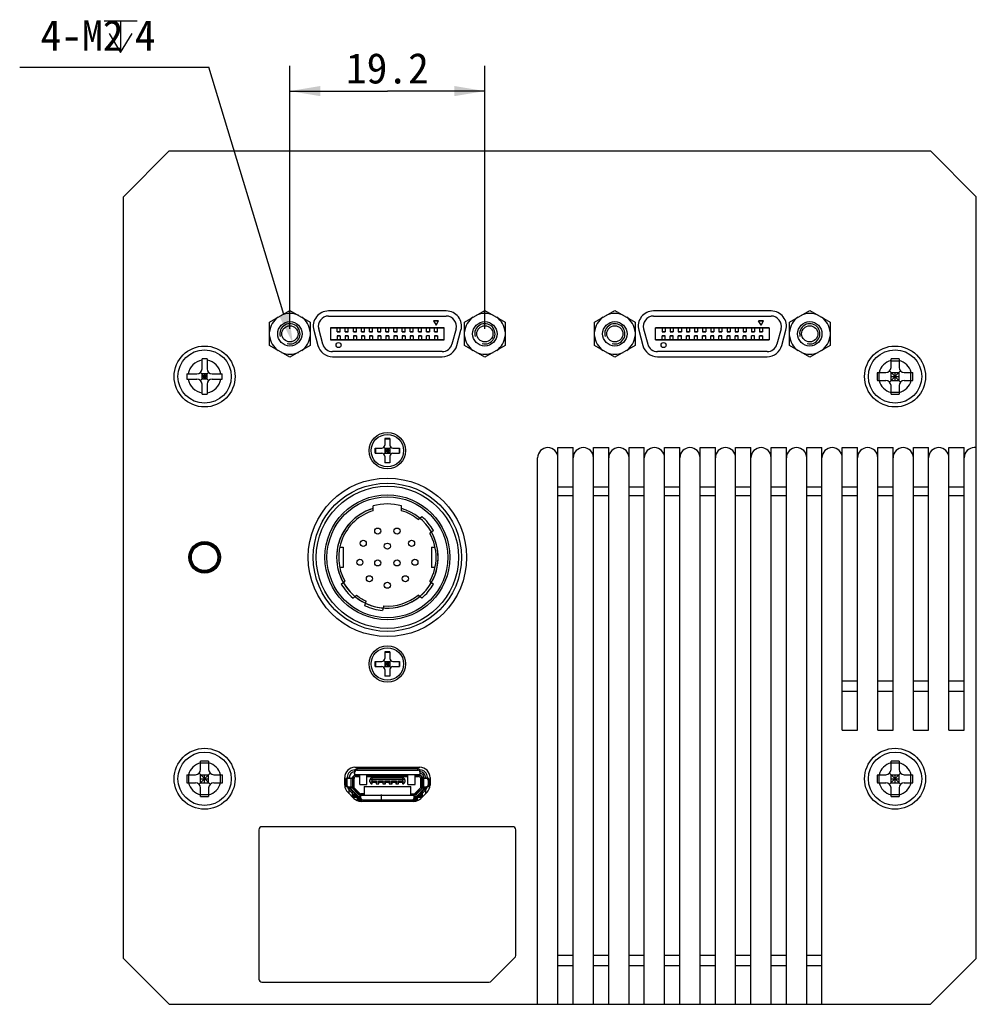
# Model space of a CAD drawing. Header units: millimetres. Extents: x 66 to 393, y 132 to 259.
# Tile 2 of 2: x 299 to 393, y 147 to 244. Entities that reach past the tile are written whole.
import ezdxf
from ezdxf.enums import TextEntityAlignment as Align

# ---------------------------------------------------------------- set-up
doc = ezdxf.new("R2010")
doc.units = ezdxf.units.MM
doc.header["$LTSCALE"] = 23.1
doc.header["$PDMODE"] = 3
doc.header["$PDSIZE"] = 8
doc.layers.get('0').update_dxf_attribs({"linetype": 'CONTINUOUS'})
doc.layers.get('Defpoints').update_dxf_attribs({"linetype": 'CONTINUOUS'})
doc.layers.add('00_COMPONENTS', color=7, linetype='CONTINUOUS')
doc.layers.add('51__DRAFT_DIMS', color=7, linetype='CONTINUOUS')
doc.styles.get("Standard").update_dxf_attribs({"font": 'simfang.ttf'})
doc.dimstyles.new('DIMSTYLE_2', dxfattribs={"dimtxt": 3, "dimasz": 3, "dimexe": 2.5, "dimexo": 0.5, "dimtad": 1, "dimdsep": 46, "dimtxsty": 'STANDARD', "dimblk": '_FILLED', "dimblk1": '_FILLED', "dimblk2": '_FILLED', "dimcen": 0.09, "dimclrt": 3, "dimazin": 2, "dimtp": 0.1, "dimtm": 0.1, "dimtfac": 1, "dimtofl": 0, "dimtmove": 0, "dimatfit": 1, "dimldrblk": '_FILLED', "dimfxl": 1, "dimtolj": 1, "dimarcsym": 0})
doc.dimstyles.new('DIMSTYLE_4', dxfattribs={"dimtxt": 3, "dimasz": 3, "dimexe": 2.5, "dimexo": 0.5, "dimgap": 0.75, "dimtad": 1, "dimdsep": 46, "dimtxsty": 'STANDARD', "dimblk": '_FILLED', "dimblk1": '_FILLED', "dimblk2": '_FILLED', "dimcen": 0.09, "dimclrt": 3, "dimazin": 2, "dimtp": 0.2, "dimtm": 0.2, "dimtfac": 1, "dimtofl": 0, "dimtmove": 0, "dimatfit": 3, "dimldrblk": '_FILLED', "dimfxl": 1, "dimtolj": 1, "dimarcsym": 0})

# ---------------------------------------------------------------- blocks, each defined once
blk = doc.blocks.new('_FILLED')
at = {"color": 0, "linetype": 'ByBlock'}
blk.add_solid([(0, 0), (-1, 0.167), (-1, -0.167)], dxfattribs=at)
blk = doc.blocks.new('*D12')
at = {"layer": '51__DRAFT_DIMS', "color": 4}
for p, q in [((325.131, 213.732), (325.131, 239.627)), ((344.331, 213.732), (344.331, 239.627)), ((325.131, 237.127), (334.731, 237.127)), ((344.331, 237.127), (334.731, 237.127))]:
    blk.add_line(p, q, dxfattribs=at)
at = {"layer": '51__DRAFT_DIMS', "color": 4, "xscale": 3, "yscale": 3, "zscale": 3, "rotation": 180}
blk.add_blockref('_FILLED', (325.131, 237.127), dxfattribs=at)
at = {"layer": '51__DRAFT_DIMS', "color": 4, "xscale": 3, "yscale": 3, "zscale": 3}
blk.add_blockref('_FILLED', (344.331, 237.127), dxfattribs=at)
at = {"layer": '51__DRAFT_DIMS', "color": 3}
blk.add_text('19.2', height=3, dxfattribs=at).set_placement((334.731, 237.877), align=Align.CENTER)
blk = doc.blocks.new('*D13')
at = {"layer": '51__DRAFT_DIMS', "color": 0, "lineweight": -2}
for p in [(298.521, 239.477), (324.55, 215.146)]:
    blk.add_line(p, (317.159, 239.477), dxfattribs=at)
at = {"layer": 'Defpoints', "color": 0}
for p in [(324.84, 214.189), (325.422, 212.275)]:
    blk.add_point(p, dxfattribs=at)
at = {"layer": '51__DRAFT_DIMS', "color": 0, "linetype": 'ByBlock', "lineweight": -2, "xscale": 3, "yscale": 3, "zscale": 3, "rotation": 286.8965038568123}
blk.add_blockref('_FILLED', (325.422, 212.275), dxfattribs=at)
at = {"layer": '51__DRAFT_DIMS', "color": 3, "insert": (311.898, 244.102), "char_height": 3, "attachment_point": 3, "line_spacing_factor": 0.9}
blk.add_mtext('\\A1;{4-M2{\\fgdt; }4}', dxfattribs=at)

msp = doc.modelspace()

# ---------------------------------------------------------------- linework, layer by layer
at = {"layer": '00_COMPONENTS', "color": 7}
for p, q in [((313.231, 231.232), (308.731, 226.732)), ((313.231, 231.232), (388.231, 231.232)), ((392.731, 226.732), (388.231, 231.232)), ((308.731, 151.732), (308.731, 226.732)), ((392.731, 151.732), (392.731, 226.732)), ((323.131, 214.387), (325.131, 215.541)), ((325.131, 215.541), (327.131, 214.387)), ((340.531, 215.482), (328.931, 215.482)), ((342.331, 214.387), (344.331, 215.541)), ((344.331, 215.541), (346.331, 214.387)), ((355.131, 214.387), (357.131, 215.541)), ((357.131, 215.541), (359.131, 214.387)), ((372.531, 215.482), (360.931, 215.482)), ((374.331, 214.387), (376.331, 215.541)), ((376.331, 215.541), (378.331, 214.387)), ((323.131, 212.077), (323.131, 214.387)), ((327.131, 214.387), (327.131, 212.077)), ((328.931, 214.982), (340.531, 214.982)), ((328.931, 214.982), (340.531, 214.982)), ((339.281, 214.515), (339.531, 214.082)), ((339.781, 214.515), (339.281, 214.515)), ((339.281, 214.515), (339.781, 214.515)), ((339.531, 214.082), (339.781, 214.515)), ((342.331, 212.077), (342.331, 214.387)), ((346.331, 214.387), (346.331, 212.077)), ((355.131, 212.077), (355.131, 214.387)), ((359.131, 214.387), (359.131, 212.077)), ((360.931, 214.982), (372.531, 214.982)), ((360.931, 214.982), (372.531, 214.982)), ((371.531, 214.082), (371.281, 214.515)), ((371.781, 214.515), (371.281, 214.515)), ((371.281, 214.515), (371.781, 214.515)), ((371.531, 214.082), (371.781, 214.515)), ((374.331, 212.077), (374.331, 214.387)), ((378.331, 214.387), (378.331, 212.077)), ((327.482, 213.594), (327.884, 212.094)), ((328.367, 212.223), (327.965, 213.723)), ((329.131, 213.832), (329.131, 212.632)), ((340.331, 213.832), (329.131, 213.832)), ((329.131, 213.832), (340.331, 213.832)), ((329.781, 213.432), (329.781, 213.832)), ((330.081, 213.432), (329.781, 213.432)), ((329.781, 213.432), (330.081, 213.432)), ((330.081, 213.432), (330.081, 213.832)), ((330.581, 213.432), (330.581, 213.832)), ((330.881, 213.432), (330.581, 213.432)), ((330.581, 213.432), (330.881, 213.432)), ((330.881, 213.432), (330.881, 213.832)), ((331.381, 213.432), (331.381, 213.832)), ((331.681, 213.432), (331.381, 213.432)), ((331.381, 213.432), (331.681, 213.432)), ((331.681, 213.432), (331.681, 213.832)), ((332.181, 213.432), (332.181, 213.832)), ((332.481, 213.432), (332.181, 213.432)), ((332.181, 213.432), (332.481, 213.432)), ((332.481, 213.432), (332.481, 213.832)), ((332.981, 213.432), (332.981, 213.832)), ((333.281, 213.432), (332.981, 213.432)), ((332.981, 213.432), (333.281, 213.432)), ((333.281, 213.432), (333.281, 213.832)), ((333.781, 213.432), (333.781, 213.832)), ((334.081, 213.432), (333.781, 213.432)), ((333.781, 213.432), (334.081, 213.432)), ((334.081, 213.432), (334.081, 213.832)), ((334.581, 213.432), (334.581, 213.832)), ((334.881, 213.432), (334.581, 213.432)), ((334.581, 213.432), (334.881, 213.432)), ((334.881, 213.432), (334.881, 213.832)), ((335.381, 213.432), (335.381, 213.832)), ((335.681, 213.432), (335.381, 213.432)), ((335.381, 213.432), (335.681, 213.432)), ((335.681, 213.432), (335.681, 213.832)), ((336.181, 213.432), (336.181, 213.832)), ((336.481, 213.432), (336.181, 213.432)), ((336.181, 213.432), (336.481, 213.432)), ((336.481, 213.432), (336.481, 213.832)), ((336.981, 213.432), (336.981, 213.832)), ((337.281, 213.432), (336.981, 213.432)), ((336.981, 213.432), (337.281, 213.432)), ((337.281, 213.432), (337.281, 213.832)), ((337.781, 213.432), (337.781, 213.832)), ((338.081, 213.432), (337.781, 213.432)), ((337.781, 213.432), (338.081, 213.432)), ((338.081, 213.432), (338.081, 213.832)), ((338.581, 213.432), (338.581, 213.832)), ((338.881, 213.432), (338.581, 213.432)), ((338.581, 213.432), (338.881, 213.432)), ((338.881, 213.832), (338.881, 213.432)), ((339.381, 213.432), (339.381, 213.832)), ((339.681, 213.432), (339.381, 213.432)), ((339.381, 213.432), (339.681, 213.432)), ((339.681, 213.432), (339.681, 213.832)), ((340.331, 212.632), (340.331, 213.832)), ((341.497, 213.723), (341.095, 212.223)), ((341.578, 212.094), (341.98, 213.594)), ((359.482, 213.594), (359.884, 212.094)), ((359.965, 213.723), (360.367, 212.223)), ((361.131, 212.632), (361.131, 213.832)), ((372.331, 213.832), (361.131, 213.832)), ((361.131, 213.832), (372.331, 213.832)), ((361.781, 213.832), (361.781, 213.432)), ((362.081, 213.432), (361.781, 213.432)), ((361.781, 213.432), (362.081, 213.432)), ((362.081, 213.832), (362.081, 213.432)), ((362.581, 213.832), (362.581, 213.432)), ((362.881, 213.432), (362.581, 213.432)), ((362.581, 213.432), (362.881, 213.432)), ((362.881, 213.832), (362.881, 213.432)), ((363.381, 213.832), (363.381, 213.432)), ((363.681, 213.432), (363.381, 213.432)), ((363.381, 213.432), (363.681, 213.432)), ((363.681, 213.832), (363.681, 213.432)), ((364.181, 213.832), (364.181, 213.432)), ((364.481, 213.432), (364.181, 213.432)), ((364.181, 213.432), (364.481, 213.432)), ((364.481, 213.832), (364.481, 213.432)), ((364.981, 213.832), (364.981, 213.432)), ((365.281, 213.432), (364.981, 213.432)), ((364.981, 213.432), (365.281, 213.432)), ((365.281, 213.832), (365.281, 213.432)), ((365.781, 213.832), (365.781, 213.432)), ((366.081, 213.432), (365.781, 213.432)), ((365.781, 213.432), (366.081, 213.432)), ((366.081, 213.832), (366.081, 213.432)), ((366.581, 213.832), (366.581, 213.432)), ((366.881, 213.432), (366.581, 213.432)), ((366.581, 213.432), (366.881, 213.432)), ((366.881, 213.832), (366.881, 213.432)), ((367.381, 213.832), (367.381, 213.432)), ((367.681, 213.432), (367.381, 213.432)), ((367.381, 213.432), (367.681, 213.432)), ((367.681, 213.832), (367.681, 213.432)), ((368.181, 213.832), (368.181, 213.432)), ((368.481, 213.432), (368.181, 213.432)), ((368.181, 213.432), (368.481, 213.432)), ((368.481, 213.832), (368.481, 213.432)), ((368.981, 213.832), (368.981, 213.432)), ((369.281, 213.432), (368.981, 213.432)), ((368.981, 213.432), (369.281, 213.432)), ((369.281, 213.832), (369.281, 213.432)), ((369.781, 213.832), (369.781, 213.432)), ((370.081, 213.432), (369.781, 213.432)), ((369.781, 213.432), (370.081, 213.432)), ((370.081, 213.832), (370.081, 213.432)), ((370.581, 213.832), (370.581, 213.432)), ((370.881, 213.432), (370.581, 213.432)), ((370.581, 213.432), (370.881, 213.432)), ((370.881, 213.832), (370.881, 213.432)), ((371.381, 213.832), (371.381, 213.432)), ((371.681, 213.432), (371.381, 213.432)), ((371.381, 213.432), (371.681, 213.432)), ((371.681, 213.832), (371.681, 213.432)), ((372.331, 213.832), (372.331, 212.632)), ((373.497, 213.723), (373.095, 212.223)), ((373.578, 212.094), (373.98, 213.594)), ((329.131, 212.632), (340.331, 212.632)), ((340.331, 212.632), (329.131, 212.632)), ((329.781, 213.032), (329.781, 212.632)), ((329.781, 213.032), (330.081, 213.032)), ((330.081, 213.032), (329.781, 213.032)), ((330.081, 213.032), (330.081, 212.632)), ((330.581, 213.032), (330.581, 212.632)), ((330.581, 213.032), (330.881, 213.032)), ((330.881, 213.032), (330.581, 213.032)), ((330.881, 213.032), (330.881, 212.632)), ((331.381, 213.032), (331.381, 212.632)), ((331.381, 213.032), (331.681, 213.032)), ((331.681, 213.032), (331.381, 213.032)), ((331.681, 213.032), (331.681, 212.632)), ((332.181, 213.032), (332.181, 212.632)), ((332.181, 213.032), (332.481, 213.032)), ((332.481, 213.032), (332.181, 213.032)), ((332.481, 213.032), (332.481, 212.632)), ((332.981, 213.032), (332.981, 212.632)), ((332.981, 213.032), (333.281, 213.032)), ((333.281, 213.032), (332.981, 213.032)), ((333.281, 213.032), (333.281, 212.632)), ((333.781, 213.032), (333.781, 212.632)), ((333.781, 213.032), (334.081, 213.032)), ((334.081, 213.032), (333.781, 213.032)), ((334.081, 213.032), (334.081, 212.632)), ((334.581, 213.032), (334.581, 212.632)), ((334.581, 213.032), (334.881, 213.032)), ((334.881, 213.032), (334.581, 213.032)), ((334.881, 213.032), (334.881, 212.632)), ((335.381, 213.032), (335.381, 212.632)), ((335.381, 213.032), (335.681, 213.032)), ((335.681, 213.032), (335.381, 213.032)), ((335.681, 213.032), (335.681, 212.632)), ((336.181, 213.032), (336.181, 212.632)), ((336.181, 213.032), (336.481, 213.032)), ((336.481, 213.032), (336.181, 213.032)), ((336.481, 213.032), (336.481, 212.632)), ((336.981, 213.032), (336.981, 212.632)), ((336.981, 213.032), (337.281, 213.032)), ((337.281, 213.032), (336.981, 213.032)), ((337.281, 213.032), (337.281, 212.632)), ((337.781, 213.032), (337.781, 212.632)), ((337.781, 213.032), (338.081, 213.032)), ((338.081, 213.032), (337.781, 213.032)), ((338.081, 213.032), (338.081, 212.632)), ((338.581, 212.632), (338.581, 213.032)), ((338.881, 213.032), (338.581, 213.032)), ((338.881, 213.032), (338.581, 213.032)), ((338.881, 212.632), (338.881, 213.032)), ((339.381, 213.032), (339.381, 212.632)), ((339.381, 213.032), (339.681, 213.032)), ((339.681, 213.032), (339.381, 213.032)), ((339.681, 213.032), (339.681, 212.632)), ((361.131, 212.632), (372.331, 212.632)), ((372.331, 212.632), (361.131, 212.632)), ((361.781, 212.632), (361.781, 213.032)), ((361.781, 213.032), (362.081, 213.032)), ((362.081, 213.032), (361.781, 213.032)), ((362.081, 212.632), (362.081, 213.032)), ((362.581, 212.632), (362.581, 213.032)), ((362.581, 213.032), (362.881, 213.032)), ((362.881, 213.032), (362.581, 213.032)), ((362.881, 212.632), (362.881, 213.032)), ((363.381, 212.632), (363.381, 213.032)), ((363.381, 213.032), (363.681, 213.032)), ((363.681, 213.032), (363.381, 213.032)), ((363.681, 212.632), (363.681, 213.032)), ((364.181, 212.632), (364.181, 213.032)), ((364.181, 213.032), (364.481, 213.032)), ((364.481, 213.032), (364.181, 213.032)), ((364.481, 212.632), (364.481, 213.032)), ((364.981, 212.632), (364.981, 213.032)), ((364.981, 213.032), (365.281, 213.032)), ((365.281, 213.032), (364.981, 213.032)), ((365.281, 212.632), (365.281, 213.032)), ((365.781, 212.632), (365.781, 213.032)), ((365.781, 213.032), (366.081, 213.032)), ((366.081, 213.032), (365.781, 213.032)), ((366.081, 212.632), (366.081, 213.032)), ((366.581, 212.632), (366.581, 213.032)), ((366.581, 213.032), (366.881, 213.032)), ((366.881, 213.032), (366.581, 213.032)), ((366.881, 212.632), (366.881, 213.032)), ((367.381, 212.632), (367.381, 213.032)), ((367.381, 213.032), (367.681, 213.032)), ((367.681, 213.032), (367.381, 213.032)), ((367.681, 212.632), (367.681, 213.032)), ((368.181, 212.632), (368.181, 213.032)), ((368.181, 213.032), (368.481, 213.032)), ((368.481, 213.032), (368.181, 213.032)), ((368.481, 212.632), (368.481, 213.032)), ((368.981, 212.632), (368.981, 213.032)), ((368.981, 213.032), (369.281, 213.032)), ((369.281, 213.032), (368.981, 213.032)), ((369.281, 212.632), (369.281, 213.032)), ((369.781, 212.632), (369.781, 213.032)), ((369.781, 213.032), (370.081, 213.032)), ((370.081, 213.032), (369.781, 213.032)), ((370.081, 212.632), (370.081, 213.032)), ((370.581, 212.632), (370.581, 213.032)), ((370.881, 213.032), (370.581, 213.032)), ((370.881, 213.032), (370.581, 213.032)), ((370.881, 212.632), (370.881, 213.032)), ((371.381, 212.632), (371.381, 213.032)), ((371.381, 213.032), (371.681, 213.032)), ((371.681, 213.032), (371.381, 213.032)), ((371.681, 213.032), (371.681, 212.632)), ((325.131, 210.923), (323.131, 212.077)), ((327.131, 212.077), (325.131, 210.923)), ((340.129, 211.482), (329.333, 211.482)), ((340.129, 211.482), (329.333, 211.482)), ((344.331, 210.923), (342.331, 212.077)), ((346.331, 212.077), (344.331, 210.923)), ((357.131, 210.923), (355.131, 212.077)), ((359.131, 212.077), (357.131, 210.923)), ((372.129, 211.482), (361.333, 211.482)), ((372.129, 211.482), (361.333, 211.482)), ((376.331, 210.923), (374.331, 212.077)), ((378.331, 212.077), (376.331, 210.923)), ((316.481, 209.782), (316.481, 210.773)), ((316.981, 210.773), (316.981, 209.782)), ((329.333, 210.982), (340.129, 210.982)), ((361.333, 210.982), (372.129, 210.982)), ((384.331, 209.932), (384.331, 210.78)), ((384.331, 210.588), (385.131, 210.588)), ((385.131, 210.78), (385.131, 209.932)), ((316.334, 208.636), (317.127, 209.429)), ((316.334, 209.429), (317.127, 208.636)), ((382.983, 209.432), (383.831, 209.432)), ((383.175, 208.632), (383.175, 209.432)), ((384.184, 208.486), (385.277, 209.579)), ((384.184, 209.579), (385.277, 208.486)), ((384.331, 208.632), (384.331, 209.432)), ((384.331, 209.432), (385.131, 209.432)), ((384.731, 208.632), (384.731, 209.432)), ((385.131, 208.632), (385.131, 209.432)), ((385.631, 209.432), (386.478, 209.432)), ((386.287, 208.632), (386.287, 209.432)), ((314.99, 209.282), (315.981, 209.282)), ((314.99, 208.782), (315.981, 208.782)), ((316.481, 208.782), (316.481, 209.282)), ((316.981, 209.282), (316.481, 209.282)), ((316.981, 209.032), (316.481, 209.032)), ((316.981, 208.782), (316.481, 208.782)), ((316.731, 209.282), (316.731, 208.782)), ((316.981, 208.782), (316.981, 209.282)), ((317.481, 209.282), (318.472, 209.282)), ((317.481, 208.782), (318.472, 208.782)), ((382.983, 208.632), (383.831, 208.632)), ((384.331, 209.032), (385.131, 209.032)), ((384.331, 208.632), (385.131, 208.632)), ((385.631, 208.632), (386.478, 208.632)), ((316.481, 207.291), (316.481, 208.282)), ((316.981, 208.282), (316.981, 207.291)), ((384.331, 207.285), (384.331, 208.132)), ((384.331, 207.476), (385.131, 207.476)), ((385.131, 208.132), (385.131, 207.285)), ((334.481, 202.928), (334.481, 202.282)), ((334.981, 202.928), (334.481, 202.928)), ((334.481, 202.911), (334.981, 202.911)), ((334.981, 202.928), (334.981, 202.282)), ((333.535, 201.482), (333.535, 201.982)), ((333.535, 201.982), (334.181, 201.982)), ((333.552, 201.982), (333.552, 201.482)), ((334.393, 201.394), (335.069, 202.07)), ((334.393, 202.07), (335.069, 201.394)), ((334.481, 201.982), (334.481, 201.482)), ((334.481, 201.982), (334.981, 201.982)), ((334.481, 201.732), (334.981, 201.732)), ((334.731, 201.982), (334.731, 201.482)), ((334.981, 201.982), (334.981, 201.482)), ((335.281, 201.982), (335.927, 201.982)), ((335.91, 201.982), (335.91, 201.482)), ((335.927, 201.482), (335.927, 201.982)), ((351.531, 147.232), (351.531, 202.032)), ((351.531, 202.032), (353.031, 202.032)), ((353.031, 147.232), (353.031, 202.032)), ((355.031, 147.232), (355.031, 202.032)), ((355.031, 202.032), (356.531, 202.032)), ((356.531, 147.232), (356.531, 202.032)), ((358.531, 147.232), (358.531, 202.032)), ((358.531, 202.032), (360.031, 202.032)), ((360.031, 147.232), (360.031, 202.032)), ((362.031, 147.232), (362.031, 202.032)), ((362.031, 202.032), (363.531, 202.032)), ((363.531, 147.232), (363.531, 202.032)), ((365.531, 147.232), (365.531, 202.032)), ((365.531, 202.032), (367.031, 202.032)), ((367.031, 147.232), (367.031, 202.032)), ((369.031, 147.232), (369.031, 202.032)), ((369.031, 202.032), (370.531, 202.032)), ((370.531, 147.232), (370.531, 202.032)), ((372.531, 147.232), (372.531, 202.032)), ((372.531, 202.032), (374.031, 202.032)), ((374.031, 147.232), (374.031, 202.032)), ((376.031, 147.232), (376.031, 202.032)), ((376.031, 202.032), (377.531, 202.032)), ((377.531, 147.232), (377.531, 202.032)), ((379.531, 174.232), (379.531, 202.032)), ((379.531, 202.032), (381.031, 202.032)), ((381.031, 174.232), (381.031, 202.032)), ((383.031, 174.232), (383.031, 202.032)), ((383.031, 202.032), (384.531, 202.032)), ((384.531, 174.232), (384.531, 202.032)), ((386.531, 174.232), (386.531, 202.032)), ((386.531, 202.032), (388.031, 202.032)), ((388.031, 174.232), (388.031, 202.032)), ((390.031, 202.032), (391.531, 202.032)), ((390.031, 174.232), (390.031, 202.032)), ((391.531, 174.232), (391.531, 202.032)), ((392.731, 202.032), (392.531, 202.032)), ((333.535, 201.482), (334.181, 201.482)), ((334.481, 201.482), (334.981, 201.482)), ((334.481, 201.182), (334.481, 200.536)), ((334.981, 201.182), (334.981, 200.536)), ((335.281, 201.482), (335.927, 201.482)), ((349.531, 147.232), (349.531, 201.032)), ((334.481, 200.553), (334.981, 200.553)), ((334.981, 200.536), (334.481, 200.536)), ((333.331, 195.823), (333.331, 196.292)), ((336.131, 195.823), (336.131, 196.292)), ((337.764, 194.952), (338.115, 195.246)), ((339.272, 193.867), (338.921, 193.573)), ((330.041, 192.232), (330.381, 192.232)), ((330.381, 192.232), (330.381, 190.232)), ((339.081, 192.232), (339.081, 190.232)), ((339.081, 192.232), (339.424, 192.232)), ((330.381, 190.232), (330.038, 190.232)), ((339.424, 190.232), (339.081, 190.232)), ((330.19, 188.597), (330.541, 188.891)), ((338.921, 188.891), (339.272, 188.597)), ((331.698, 187.512), (331.347, 187.218)), ((338.115, 187.218), (337.764, 187.512)), ((332.523, 186.469), (332.641, 186.911)), ((334.38, 186.445), (334.262, 186.003)), ((334.481, 181.928), (334.481, 181.282)), ((334.981, 181.928), (334.481, 181.928)), ((334.481, 181.911), (334.981, 181.911)), ((334.981, 181.928), (334.981, 181.282)), ((333.535, 180.482), (333.535, 180.982)), ((333.535, 180.982), (334.181, 180.982)), ((333.535, 180.482), (334.181, 180.482)), ((333.552, 180.982), (333.552, 180.482)), ((334.393, 180.394), (335.069, 181.07)), ((334.393, 181.07), (335.069, 180.394)), ((334.481, 180.982), (334.481, 180.482)), ((334.481, 180.982), (334.981, 180.982)), ((334.481, 180.732), (334.981, 180.732)), ((334.481, 180.482), (334.981, 180.482)), ((334.731, 180.982), (334.731, 180.482)), ((334.981, 180.982), (334.981, 180.482)), ((335.281, 180.982), (335.927, 180.982)), ((335.281, 180.482), (335.927, 180.482)), ((335.91, 180.982), (335.91, 180.482)), ((335.927, 180.482), (335.927, 180.982)), ((334.481, 180.182), (334.481, 179.536)), ((334.481, 179.553), (334.981, 179.553)), ((334.981, 179.536), (334.481, 179.536)), ((334.981, 180.182), (334.981, 179.536)), ((379.531, 174.232), (381.031, 174.232)), ((383.031, 174.232), (384.531, 174.232)), ((386.531, 174.232), (388.031, 174.232)), ((390.031, 174.232), (391.531, 174.232)), ((316.331, 170.332), (316.331, 171.18)), ((316.331, 170.988), (317.131, 170.988)), ((317.131, 171.18), (317.131, 170.332)), ((384.331, 170.332), (384.331, 171.18)), ((384.331, 170.988), (385.131, 170.988)), ((385.131, 171.18), (385.131, 170.332)), ((314.983, 169.832), (315.831, 169.832)), ((315.175, 169.032), (315.175, 169.832)), ((316.184, 168.886), (317.277, 169.979)), ((316.184, 169.979), (317.277, 168.886)), ((316.331, 169.032), (316.331, 169.832)), ((316.331, 169.832), (317.131, 169.832)), ((316.731, 169.032), (316.731, 169.832)), ((317.131, 169.032), (317.131, 169.832)), ((317.631, 169.832), (318.478, 169.832)), ((318.287, 169.032), (318.287, 169.832)), ((331.531, 170.562), (337.931, 170.562)), ((331.535, 169.746), (331.535, 170.243)), ((332.006, 169.746), (331.535, 169.746)), ((331.651, 169.647), (332.006, 169.647)), ((337.735, 170.409), (331.735, 170.409)), ((331.735, 170.271), (337.735, 170.271)), ((332.006, 168.878), (332.006, 169.746)), ((332.706, 168.878), (332.706, 169.746)), ((336.756, 169.746), (332.706, 169.746)), ((332.706, 169.647), (336.756, 169.647)), ((336.756, 168.878), (336.756, 169.746)), ((337.456, 168.878), (337.456, 169.746)), ((337.935, 169.746), (337.456, 169.746)), ((337.456, 169.647), (337.811, 169.647)), ((337.935, 170.243), (337.935, 169.746)), ((382.983, 169.832), (383.831, 169.832)), ((383.175, 169.032), (383.175, 169.832)), ((384.184, 168.886), (385.277, 169.979)), ((384.184, 169.979), (385.277, 168.886)), ((384.331, 169.832), (385.131, 169.832)), ((384.331, 169.032), (384.331, 169.832)), ((384.731, 169.032), (384.731, 169.832)), ((385.131, 169.032), (385.131, 169.832)), ((385.631, 169.832), (386.478, 169.832)), ((386.287, 169.032), (386.287, 169.832)), ((314.983, 169.032), (315.831, 169.032)), ((316.331, 169.432), (317.131, 169.432)), ((316.331, 169.032), (317.131, 169.032)), ((317.631, 169.032), (318.478, 169.032)), ((330.531, 168.816), (330.531, 169.562)), ((330.601, 169.296), (330.601, 168.846)), ((330.735, 169.296), (330.735, 168.846)), ((330.77, 169.496), (331.285, 169.496)), ((330.981, 169.496), (330.981, 169.562)), ((331.131, 169.562), (331.131, 169.496)), ((331.285, 169.496), (331.285, 168.646)), ((331.451, 168.542), (331.451, 169.447)), ((332.006, 168.878), (332.706, 168.878)), ((332.431, 168.662), (332.431, 167.896)), ((332.431, 168.662), (337.031, 168.662)), ((333.006, 169.132), (333.006, 169.332)), ((333.191, 169.132), (333.191, 168.933)), ((333.206, 169.532), (336.256, 169.532)), ((333.226, 169.182), (333.206, 169.153)), ((333.206, 168.932), (333.241, 168.932)), ((333.226, 169.152), (333.226, 169.182)), ((333.226, 169.182), (333.636, 169.182)), ((333.226, 169.152), (333.636, 169.152)), ((333.241, 168.932), (333.241, 169.152)), ((333.621, 169.052), (333.241, 169.052)), ((333.621, 169.152), (333.621, 168.932)), ((333.621, 168.932), (333.893, 168.932)), ((333.636, 169.182), (333.636, 169.152)), ((333.671, 169.132), (333.636, 169.182)), ((333.671, 168.932), (333.671, 169.132)), ((333.671, 169.132), (333.843, 169.132)), ((333.879, 169.182), (333.843, 169.132)), ((333.843, 169.132), (333.843, 168.932)), ((333.879, 169.152), (333.879, 169.182)), ((333.879, 169.182), (334.283, 169.182)), ((333.879, 169.152), (334.283, 169.152)), ((333.893, 168.932), (333.893, 169.152)), ((334.268, 169.052), (333.893, 169.052)), ((334.268, 169.152), (334.268, 168.932)), ((334.268, 168.932), (334.543, 168.932)), ((334.283, 169.182), (334.283, 169.152)), ((334.318, 169.132), (334.283, 169.182)), ((334.318, 168.932), (334.318, 169.132)), ((334.318, 169.132), (334.493, 169.132)), ((334.529, 169.182), (334.493, 169.132)), ((334.493, 169.132), (334.493, 168.932)), ((334.529, 169.152), (334.529, 169.182)), ((334.529, 169.182), (334.933, 169.182)), ((334.529, 169.152), (334.933, 169.152)), ((334.543, 168.932), (334.543, 169.152)), ((334.918, 169.052), (334.543, 169.052)), ((334.918, 169.152), (334.918, 168.932)), ((334.918, 168.932), (335.191, 168.932)), ((334.933, 169.182), (334.933, 169.152)), ((334.968, 169.132), (334.933, 169.182)), ((334.968, 168.932), (334.968, 169.132)), ((334.968, 169.132), (335.141, 169.132)), ((335.176, 169.182), (335.141, 169.132)), ((335.141, 169.132), (335.141, 168.932)), ((335.176, 169.152), (335.176, 169.182)), ((335.176, 169.182), (335.583, 169.182)), ((335.176, 169.152), (335.583, 169.152)), ((335.191, 168.932), (335.191, 169.152)), ((335.568, 169.052), (335.191, 169.052)), ((335.568, 169.152), (335.568, 168.932)), ((335.568, 168.932), (335.843, 168.932)), ((335.583, 169.182), (335.583, 169.152)), ((335.618, 169.132), (335.583, 169.182)), ((335.618, 168.932), (335.618, 169.132)), ((335.618, 169.132), (335.793, 169.132)), ((335.829, 169.182), (335.793, 169.132)), ((335.793, 169.132), (335.793, 168.932)), ((335.829, 169.152), (335.829, 169.182)), ((335.829, 169.182), (336.233, 169.182)), ((336.233, 169.152), (335.829, 169.152)), ((335.843, 168.932), (335.843, 169.152)), ((336.218, 169.052), (335.843, 169.052)), ((336.218, 169.152), (336.218, 168.932)), ((336.256, 168.932), (336.218, 168.932)), ((336.233, 169.182), (336.233, 169.152)), ((336.256, 169.15), (336.233, 169.182)), ((336.268, 168.932), (336.268, 169.132)), ((336.456, 169.332), (336.456, 169.132)), ((336.756, 168.878), (337.456, 168.878)), ((337.031, 167.896), (337.031, 168.662)), ((338.011, 168.542), (338.011, 169.447)), ((338.161, 168.718), (338.161, 169.447)), ((338.161, 169.277), (338.181, 169.277)), ((338.161, 168.887), (338.171, 168.887)), ((338.185, 168.646), (338.185, 169.496)), ((338.185, 169.496), (338.701, 169.496)), ((338.331, 169.496), (338.331, 169.562)), ((338.481, 169.562), (338.481, 169.496)), ((338.735, 169.296), (338.735, 168.846)), ((338.87, 168.846), (338.87, 169.296)), ((338.931, 169.562), (338.931, 168.816)), ((382.983, 169.032), (383.831, 169.032)), ((384.331, 169.432), (385.131, 169.432)), ((384.331, 169.032), (385.131, 169.032)), ((385.631, 169.032), (386.478, 169.032)), ((316.331, 167.685), (316.331, 168.532)), ((316.331, 167.876), (317.131, 167.876)), ((317.131, 168.532), (317.131, 167.685)), ((330.77, 168.646), (331.285, 168.646)), ((331.427, 167.505), (330.824, 168.109)), ((330.981, 167.951), (330.981, 168.646)), ((331.746, 167.823), (331.142, 168.427)), ((331.206, 168.27), (331.776, 167.77)), ((331.248, 168.533), (331.852, 167.929)), ((331.281, 167.777), (331.281, 168.204)), ((331.285, 167.741), (331.285, 168.2)), ((331.301, 167.827), (331.301, 168.186)), ((331.301, 167.827), (331.451, 167.677)), ((331.958, 168.035), (331.354, 168.639)), ((331.941, 167.958), (331.371, 168.458)), ((331.376, 167.752), (331.451, 167.827)), ((331.451, 168.055), (331.451, 167.827)), ((331.451, 167.827), (331.71, 167.827)), ((332.105, 167.398), (332.105, 167.896)), ((332.105, 167.896), (332.431, 167.896)), ((332.431, 167.962), (332.134, 167.962)), ((334.135, 167.896), (334.135, 167.232)), ((337.031, 167.962), (337.327, 167.962)), ((337.031, 167.896), (337.365, 167.896)), ((337.365, 167.398), (337.365, 167.896)), ((338.108, 168.639), (337.504, 168.035)), ((338.1, 168.458), (337.53, 167.958)), ((337.61, 167.929), (338.214, 168.533)), ((337.695, 167.77), (338.265, 168.27)), ((338.32, 168.427), (337.716, 167.823)), ((337.761, 167.827), (338.011, 167.827)), ((338.011, 167.827), (338.011, 168.047)), ((338.011, 167.677), (338.161, 167.827)), ((338.011, 167.827), (338.086, 167.752)), ((338.638, 168.109), (338.034, 167.505)), ((338.161, 167.827), (338.161, 168.178)), ((338.181, 167.777), (338.181, 168.196)), ((338.185, 168.646), (338.701, 168.646)), ((338.481, 168.646), (338.481, 167.951)), ((384.331, 167.685), (384.331, 168.532)), ((384.331, 167.876), (385.131, 167.876)), ((385.131, 168.532), (385.131, 167.685)), ((331.431, 167.627), (332.005, 167.627)), ((331.451, 167.677), (331.932, 167.677)), ((331.671, 167.327), (332.005, 167.327)), ((331.751, 167.319), (331.759, 167.286)), ((331.881, 167.627), (331.881, 167.327)), ((331.884, 167.244), (332.129, 167.31)), ((337.327, 167.212), (332.134, 167.212)), ((332.305, 167.371), (337.165, 167.371)), ((332.305, 167.232), (337.165, 167.232)), ((337.359, 167.329), (337.623, 167.258)), ((337.457, 167.627), (338.031, 167.627)), ((337.457, 167.327), (337.791, 167.327)), ((337.539, 167.677), (338.011, 167.677)), ((337.581, 167.327), (337.581, 167.627)), ((322.081, 164.412), (322.081, 149.712)), ((347.081, 164.712), (322.381, 164.712)), ((347.381, 152.036), (347.381, 164.412)), ((308.731, 151.732), (313.231, 147.232)), ((344.969, 149.5), (347.293, 151.824)), ((392.731, 151.732), (388.231, 147.232)), ((322.381, 149.412), (344.757, 149.412)), ((313.231, 147.232), (388.231, 147.232))]:
    msp.add_line(p, q, dxfattribs=at)
at = {"layer": '00_COMPONENTS', "color": 4}
for p, q in [((353.031, 198.133), (351.531, 198.133)), ((356.531, 198.133), (355.031, 198.133)), ((360.031, 198.133), (358.531, 198.133)), ((363.531, 198.133), (362.031, 198.133)), ((367.031, 198.133), (365.531, 198.133)), ((370.531, 198.133), (369.031, 198.133)), ((374.031, 198.133), (372.531, 198.133)), ((377.531, 198.133), (376.031, 198.133)), ((381.031, 198.133), (379.531, 198.133)), ((384.531, 198.133), (383.031, 198.133)), ((388.031, 198.133), (386.531, 198.133)), ((391.531, 198.133), (390.031, 198.133)), ((353.031, 197.29), (351.531, 197.29)), ((356.531, 197.29), (355.031, 197.29)), ((360.031, 197.29), (358.531, 197.29)), ((363.531, 197.29), (362.031, 197.29)), ((367.031, 197.29), (365.531, 197.29)), ((370.531, 197.29), (369.031, 197.29)), ((374.031, 197.29), (372.531, 197.29)), ((377.531, 197.29), (376.031, 197.29)), ((381.031, 197.29), (379.531, 197.29)), ((384.531, 197.29), (383.031, 197.29)), ((388.031, 197.29), (386.531, 197.29)), ((391.531, 197.29), (390.031, 197.29)), ((379.531, 179.071), (381.031, 179.071)), ((383.031, 179.071), (384.531, 179.071)), ((386.531, 179.071), (388.031, 179.071)), ((390.031, 179.071), (391.531, 179.071)), ((379.531, 178.066), (381.031, 178.066)), ((383.031, 178.066), (384.531, 178.066)), ((386.531, 178.066), (388.031, 178.066)), ((390.031, 178.066), (391.531, 178.066)), ((331.535, 169.858), (337.935, 169.858)), ((331.651, 169.746), (331.651, 169.647)), ((331.735, 170.409), (331.735, 170.271)), ((337.735, 170.271), (337.735, 170.409)), ((337.811, 169.647), (337.811, 169.746)), ((330.735, 169.296), (330.601, 169.296)), ((330.601, 168.846), (330.735, 168.846)), ((330.781, 169.562), (330.781, 169.496)), ((331.169, 168.646), (331.169, 169.496)), ((331.451, 169.447), (331.301, 169.447)), ((336.456, 169.332), (333.006, 169.332)), ((333.206, 169.532), (333.206, 169.153)), ((336.256, 169.15), (336.256, 169.532)), ((338.161, 169.447), (338.011, 169.447)), ((338.181, 169.562), (338.331, 169.562)), ((338.302, 169.496), (338.302, 168.646)), ((338.681, 169.496), (338.681, 169.562)), ((338.87, 169.296), (338.735, 169.296)), ((338.735, 168.846), (338.87, 168.846)), ((331.001, 168.285), (331.604, 167.682)), ((331.248, 168.533), (331.354, 168.639)), ((331.908, 167.986), (331.852, 167.929)), ((331.958, 168.035), (331.91, 167.988)), ((337.365, 167.783), (332.105, 167.783)), ((332.134, 167.896), (332.134, 167.962)), ((337.327, 167.962), (337.327, 167.896)), ((337.556, 167.983), (337.504, 168.035)), ((337.61, 167.929), (337.558, 167.982)), ((337.858, 167.682), (338.461, 168.285)), ((338.108, 168.639), (338.214, 168.533)), ((331.781, 167.327), (331.781, 167.627)), ((331.981, 167.627), (331.981, 167.327)), ((332.305, 167.371), (332.305, 167.232)), ((337.165, 167.232), (337.165, 167.371)), ((337.481, 167.327), (337.481, 167.627)), ((337.681, 167.627), (337.681, 167.327)), ((337.717, 167.317), (337.709, 167.289)), ((351.531, 152.071), (353.031, 152.071)), ((355.031, 152.071), (356.531, 152.071)), ((358.531, 152.071), (360.031, 152.071)), ((362.031, 152.071), (363.531, 152.071)), ((365.531, 152.071), (367.031, 152.071)), ((369.031, 152.071), (370.531, 152.071)), ((372.531, 152.071), (374.031, 152.071)), ((376.031, 152.071), (377.531, 152.071)), ((351.531, 151.066), (353.031, 151.066)), ((355.031, 151.066), (356.531, 151.066)), ((358.531, 151.066), (360.031, 151.066)), ((362.031, 151.066), (363.531, 151.066)), ((365.531, 151.066), (367.031, 151.066)), ((369.031, 151.066), (370.531, 151.066)), ((372.531, 151.066), (374.031, 151.066)), ((376.031, 151.066), (377.531, 151.066))]:
    msp.add_line(p, q, dxfattribs=at)
at = {"layer": '00_COMPONENTS', "color": 7}
for centre, radius in [((325.131, 213.232), 1.2), ((344.331, 213.232), 1.2), ((357.131, 213.232), 1.2), ((376.331, 213.232), 1.2), ((325.131, 213.232), 0.8), ((344.331, 213.232), 0.8), ((357.131, 213.232), 0.8), ((376.331, 213.232), 0.8), ((329.931, 212.132), 0.25), ((329.931, 212.132), 0.25), ((361.931, 212.132), 0.25), ((361.931, 212.132), 0.25), ((316.731, 209.032), 3), ((316.731, 209.032), 2.625), ((384.731, 209.032), 3), ((384.731, 209.032), 2.625), ((334.731, 201.732), 1.8), ((334.731, 201.732), 1.6), ((334.731, 191.232), 7.8), ((334.731, 191.232), 7.3), ((334.731, 191.232), 7), ((334.731, 191.232), 7), ((334.731, 191.232), 6.15), ((334.731, 191.232), 5.95), ((334.731, 191.232), 5.95), ((333.781, 193.812), 0.3), ((335.681, 193.812), 0.3), ((332.351, 192.612), 0.3), ((337.111, 192.612), 0.3), ((316.731, 191.232), 1.55), ((316.731, 191.232), 1.443), ((316.731, 191.232), 1.401), ((334.731, 192.332), 0.3), ((332.021, 190.752), 0.3), ((333.781, 190.682), 0.3), ((335.681, 190.682), 0.3), ((337.441, 190.752), 0.3), ((332.961, 189.122), 0.3), ((336.501, 189.122), 0.3), ((334.731, 188.482), 0.3), ((334.731, 180.732), 1.8), ((334.731, 180.732), 1.6), ((316.731, 169.432), 3), ((316.731, 169.432), 2.625), ((384.731, 169.432), 3), ((384.731, 169.432), 2.625)]:
    msp.add_circle(centre, radius, dxfattribs=at)
at = {"layer": '00_COMPONENTS', "color": 4}
msp.add_circle((316.731, 191.232), 1.301, dxfattribs=at)
at = {"layer": '00_COMPONENTS', "color": 7}
for centre, radius, start, end in [((325.131, 213.232), 2.009, 65.5445, 114.4555), ((328.931, 213.982), 1.5, 90, 195), ((340.531, 213.982), 1.5, 345, 90), ((344.331, 213.232), 2.009, 65.5445, 114.4555), ((357.131, 213.232), 2.009, 65.5445, 114.4555), ((360.931, 213.982), 1.5, 90, 195), ((372.531, 213.982), 1.5, 345, 90), ((376.331, 213.232), 2.009, 65.5445, 114.4555), ((325.131, 213.232), 2.009, 125.5445, 174.4555), ((325.131, 213.232), 2.009, 5.5445, 54.4555), ((328.931, 213.982), 1, 90, 195), ((328.931, 213.982), 1, 90, 195), ((340.531, 213.982), 1, 345, 90), ((340.531, 213.982), 1, 345, 90), ((344.331, 213.232), 2.009, 125.5445, 174.4555), ((344.331, 213.232), 2.009, 5.5445, 54.4555), ((357.131, 213.232), 2.009, 125.5445, 174.4555), ((357.131, 213.232), 2.009, 5.5445, 54.4555), ((360.931, 213.982), 1, 90, 195), ((360.931, 213.982), 1, 90, 195), ((372.531, 213.982), 1, 345, 90), ((372.531, 213.982), 1, 345, 90), ((376.331, 213.232), 2.009, 125.5445, 174.4555), ((376.331, 213.232), 2.009, 5.5445, 54.4555), ((325.131, 213.232), 2.009, 185.5445, 234.4555), ((325.131, 213.232), 2.009, 305.5445, 354.4555), ((344.331, 213.232), 2.009, 185.5445, 234.4555), ((344.331, 213.232), 2.009, 305.5445, 354.4555), ((357.131, 213.232), 2.009, 185.5445, 234.4555), ((357.131, 213.232), 2.009, 305.5445, 354.4555), ((376.331, 213.232), 2.009, 185.5445, 234.4555), ((376.331, 213.232), 2.009, 305.5445, 354.4555), ((325.131, 213.232), 2.009, 245.5445, 294.4555), ((329.333, 212.482), 1.5, 195, 270), ((329.333, 212.482), 1, 195, 270), ((329.333, 212.482), 1, 195, 270), ((340.129, 212.482), 1, 270, 345), ((340.129, 212.482), 1, 270, 345), ((340.129, 212.482), 1.5, 270, 345), ((344.331, 213.232), 2.009, 245.5445, 294.4555), ((357.131, 213.232), 2.009, 245.5445, 294.4555), ((361.333, 212.482), 1.5, 195, 270), ((361.333, 212.482), 1, 195, 270), ((361.333, 212.482), 1, 195, 270), ((372.129, 212.482), 1, 270, 345), ((372.129, 212.482), 1, 270, 345), ((372.129, 212.482), 1.5, 270, 345), ((376.331, 213.232), 2.009, 245.5445, 294.4555), ((316.731, 196.01), 14.766, 89.02987, 90.97013), ((384.731, 149.264), 61.517, 89.62745, 90.37255), ((315.981, 209.782), 0.5, 270, 360), ((317.481, 209.782), 0.5, 180, 270), ((444.499, 209.056), 61.517, 179.64986, 180.02242), ((383.831, 209.932), 0.5, 270, 360), ((385.631, 209.932), 0.5, 180, 270), ((324.963, 209.056), 61.517, 359.97759, 0.35014), ((329.753, 209.038), 14.765, 179.05388, 180.02406), ((329.753, 209.026), 14.765, 179.97594, 180.94612), ((315.981, 208.282), 0.5, 0, 90), ((317.481, 208.282), 0.5, 90, 180), ((303.709, 209.038), 14.765, 359.97594, 0.94612), ((303.709, 209.026), 14.765, 359.05388, 0.02406), ((444.499, 209.008), 61.517, 179.97759, 180.35014), ((383.831, 208.132), 0.5, 0, 90), ((385.631, 208.132), 0.5, 90, 180), ((324.963, 209.008), 61.517, 359.64986, 0.02242), ((316.731, 222.055), 14.766, 269.02987, 270.97013), ((384.731, 268.8), 61.517, 269.62745, 270.37255), ((334.181, 202.282), 0.3, 270, 360), ((335.281, 202.282), 0.3, 180, 270), ((350.531, 201.032), 1, 0, 180), ((354.031, 201.032), 1, 0, 180), ((357.531, 201.032), 1, 0, 180), ((361.031, 201.032), 1, 0, 180), ((364.531, 201.032), 1, 0, 180), ((368.031, 201.032), 1, 0, 180), ((371.531, 201.032), 1, 0, 180), ((375.031, 201.032), 1, 0, 180), ((378.531, 201.032), 1, 0, 180), ((382.031, 201.032), 1, 0, 180), ((385.531, 201.032), 1, 0, 180), ((389.031, 201.032), 1, 0, 180), ((392.531, 201.032), 1, 90, 180), ((334.181, 201.182), 0.3, 0, 90), ((335.281, 201.182), 0.3, 90, 180), ((334.731, 191.232), 5, 106.2602, 244.63024), ((334.731, 191.232), 5, 106.2602, 230.35891), ((334.731, 191.232), 4.8, 106.95776, 209.19308), ((334.731, 191.232), 4.8, 106.95776, 209.19308), ((334.731, 191.232), 5.25, 74.53399, 105.46601), ((334.731, 191.232), 5.25, 74.53399, 105.46601), ((334.731, 191.232), 5, 29.79531, 73.7398), ((334.731, 191.232), 5, 29.82128, 73.7398), ((334.731, 191.232), 4.8, 50.80692, 73.04224), ((334.731, 191.232), 4.8, 50.80692, 73.04224), ((334.731, 191.232), 5.25, 30.12911, 49.87089), ((334.731, 191.232), 5.25, 30.12911, 49.87089), ((334.731, 191.232), 5, 244.63393, 29.63024), ((334.731, 191.232), 5, 309.64105, 29.63024), ((334.731, 191.232), 4.8, 330.80692, 29.19308), ((334.731, 191.232), 4.8, 330.80692, 29.19308), ((334.731, 191.232), 5.25, 210.12911, 229.87089), ((334.731, 191.232), 5.25, 210.12911, 229.87089), ((334.731, 191.232), 5.25, 310.12911, 329.87089), ((334.731, 191.232), 5.25, 310.12911, 329.87089), ((334.731, 191.232), 5, 230.36976, 265.35908), ((334.731, 191.232), 4.8, 230.80692, 244.19308), ((334.731, 191.232), 4.8, 230.80692, 244.19308), ((334.731, 191.232), 5, 265.36976, 309.63024), ((334.731, 191.232), 4.8, 265.80692, 309.19308), ((334.731, 191.232), 4.8, 265.80692, 309.19308), ((334.731, 191.232), 5.25, 245.12911, 264.87089), ((334.731, 191.232), 5.25, 245.12911, 264.87089), ((334.181, 181.282), 0.3, 270, 360), ((335.281, 181.282), 0.3, 180, 270), ((334.181, 180.182), 0.3, 0, 90), ((335.281, 180.182), 0.3, 90, 180), ((316.731, 109.664), 61.517, 89.62745, 90.37255), ((384.731, 109.664), 61.517, 89.62745, 90.37255), ((376.499, 169.456), 61.517, 179.64986, 180.02242), ((315.831, 170.332), 0.5, 270, 360), ((317.631, 170.332), 0.5, 180, 270), ((256.963, 169.456), 61.517, 359.97759, 0.35014), ((331.531, 169.562), 1, 90, 180), ((331.531, 169.562), 0.55, 90, 180), ((331.535, 169.496), 0.25, 90, 180), ((331.651, 169.447), 0.35, 135, 180), ((331.531, 169.562), 0.4, 90, 107.13734), ((331.651, 169.447), 0.2, 90, 180), ((331.684, 170.102), 0.149, 156.0883, 167.3096), ((337.735, 170.034), 0.237, 81.1604, 89.9585), ((337.811, 169.447), 0.2, 0, 90), ((337.787, 170.24), 0.149, 12.70638, 23.9373), ((337.931, 169.562), 1, 0, 90), ((337.935, 169.496), 0.25, 0, 90), ((337.931, 169.562), 0.55, 0, 89.52252), ((337.931, 169.562), 0.4, 0, 89.34253), ((337.811, 169.447), 0.35, 0, 40), ((444.499, 169.456), 61.517, 179.64986, 180.02242), ((383.831, 170.332), 0.5, 270, 360), ((385.631, 170.332), 0.5, 180, 270), ((324.963, 169.456), 61.517, 359.97759, 0.35014), ((376.499, 169.408), 61.517, 179.97759, 180.35014), ((315.831, 168.532), 0.5, 0, 90), ((317.631, 168.532), 0.5, 90, 180), ((256.963, 169.408), 61.517, 359.64986, 0.02242), ((331.531, 168.816), 1, 180, 225), ((330.835, 169.295), 0.233, 171.03848, 179.95701), ((330.969, 169.295), 0.233, 171.03846, 179.95701), ((330.907, 168.798), 0.152, 246.38537, 257.48334), ((331.531, 168.816), 0.25, 190.80494, 225), ((333.206, 169.332), 0.2, 90, 180), ((333.206, 169.132), 0.2, 180, 270), ((336.256, 169.332), 0.2, 0, 90), ((336.256, 169.132), 0.2, 270, 360), ((337.931, 168.816), 0.25, 315, 350), ((338.564, 169.343), 0.152, 66.38537, 77.48334), ((337.931, 168.816), 1, 315, 360), ((338.502, 168.846), 0.233, 351.03846, 359.95701), ((338.638, 168.846), 0.232, 353.88016, 359.97643), ((444.499, 169.408), 61.517, 179.97759, 180.35014), ((383.831, 168.532), 0.5, 0, 90), ((385.631, 168.532), 0.5, 90, 180), ((324.963, 169.408), 61.517, 359.64986, 0.02242), ((316.731, 229.2), 61.517, 269.62745, 270.37255), ((331.531, 168.816), 0.55, 198.02194, 225), ((331.535, 168.646), 0.5, 190.85138, 228.74299), ((331.531, 168.816), 0.4, 205.17507, 225), ((331.431, 167.777), 0.15, 180, 270), ((331.535, 168.646), 0.25, 180, 228.74299), ((332.134, 168.212), 0.55, 225, 266.97407), ((332.105, 168.146), 0.5, 228.74299, 270), ((332.134, 168.212), 0.4, 225, 265.84069), ((332.105, 168.146), 0.25, 228.74299, 270), ((332.134, 168.212), 0.25, 225, 270), ((337.327, 168.212), 0.25, 270, 315), ((337.365, 168.146), 0.25, 270, 311.25701), ((337.365, 168.146), 0.5, 270, 311.25701), ((337.327, 168.212), 0.4, 275.47349, 315), ((337.327, 168.212), 0.55, 273.97479, 315), ((338.031, 167.777), 0.15, 270, 360), ((337.935, 168.646), 0.25, 322.00652, 360), ((337.931, 168.816), 0.4, 315, 334.82493), ((337.935, 168.646), 0.5, 311.25701, 353.56305), ((337.931, 168.816), 0.55, 315, 341.97806), ((384.731, 229.2), 61.517, 269.62745, 270.37255), ((332.134, 168.212), 1, 225, 270), ((332.005, 167.777), 0.15, 270, 274.98723), ((332.005, 167.777), 0.45, 270, 284.55788), ((332.306, 167.47), 0.238, 252.99816, 261.20815), ((332.306, 167.607), 0.237, 261.1604, 269.9585), ((332.306, 167.469), 0.237, 261.16042, 269.9585), ((337.327, 168.212), 1, 270, 315), ((337.457, 167.777), 0.45, 256.53261, 270), ((337.217, 167.54), 0.149, 336.0883, 347.3096), ((337.457, 167.777), 0.15, 240.76084, 270), ((322.381, 164.412), 0.3, 90, 180), ((347.081, 164.412), 0.3, 0, 90), ((347.081, 152.036), 0.3, 315, 360), ((322.381, 149.712), 0.3, 180, 270), ((344.757, 149.712), 0.3, 270, 315)]:
    msp.add_arc(centre, radius, start, end, dxfattribs=at)
at = {"layer": '00_COMPONENTS', "color": 4}
for centre, radius, start, end in [((325.131, 213.232), 1, 255, 195), ((344.331, 213.232), 1, 255, 195), ((357.131, 213.232), 1, 255, 195), ((376.331, 213.232), 1, 255, 195), ((316.731, 209.032), 1.625, 98.84988, 171.15012), ((316.731, 209.032), 1.625, 8.84988, 81.15012), ((384.731, 209.032), 1.625, 104.25003, 165.74997), ((384.731, 209.032), 1.625, 14.25003, 75.74997), ((316.731, 209.032), 1.625, 188.84988, 261.15012), ((316.731, 209.032), 1.625, 278.84988, 351.15012), ((384.731, 209.032), 1.625, 194.25003, 255.74997), ((384.731, 209.032), 1.625, 284.25003, 345.74997), ((316.731, 169.432), 1.625, 104.25003, 165.74997), ((316.731, 169.432), 1.625, 14.25003, 75.74997), ((384.731, 169.432), 1.625, 104.25003, 165.74997), ((384.731, 169.432), 1.625, 14.25003, 75.74997), ((331.531, 169.562), 0.75, 90, 180), ((337.931, 169.562), 0.75, 0, 90), ((316.731, 169.432), 1.625, 194.25003, 255.74997), ((316.731, 169.432), 1.625, 284.25003, 345.74997), ((384.731, 169.432), 1.625, 194.25003, 255.74997), ((384.731, 169.432), 1.625, 284.25003, 345.74997), ((331.531, 168.816), 0.75, 193.10944, 225), ((332.134, 168.212), 0.75, 225, 267.7842), ((337.327, 168.212), 0.75, 272.91282, 315), ((337.931, 168.816), 0.75, 315, 346.89056)]:
    msp.add_arc(centre, radius, start, end, dxfattribs=at)
at = {"layer": '00_COMPONENTS', "color": 7}
for centre, major_axis, ratio, start_param, end_param in [((333.206, 168.932), (0.2, 0), 1, 1.645867, 2.617994), ((333.206, 168.953), (0.178, 0.343), 0.267949, 1.093138, 1.168209), ((336.256, 168.95), (-0.178, 0.343), 0.267949, -1.155679, -1.093138), ((336.256, 168.932), (0, 0.2), 1, -1.047198, -0.062541)]:
    msp.add_ellipse(centre, major_axis=major_axis, ratio=ratio, start_param=start_param, end_param=end_param, dxfattribs=at)
for points in [[(331.548, 170.301), (331.54, 170.283), (331.535, 170.262), (331.535, 170.243)], [(331.539, 170.134), (331.537, 170.124), (331.535, 170.114), (331.535, 170.104)], [(331.735, 170.271), (331.701, 170.271), (331.666, 170.263), (331.636, 170.248)], [(337.935, 170.104), (337.935, 170.124), (337.931, 170.144), (337.923, 170.162)], [(337.935, 170.243), (337.935, 170.253), (337.934, 170.263), (337.932, 170.273)], [(330.601, 168.846), (330.601, 168.801), (330.615, 168.754), (330.641, 168.717)], [(330.739, 169.492), (330.711, 169.486), (330.683, 169.47), (330.662, 169.449)], [(330.735, 168.846), (330.735, 168.811), (330.743, 168.776), (330.758, 168.746)], [(330.77, 169.496), (330.76, 169.496), (330.749, 169.494), (330.739, 169.492)], [(330.739, 168.649), (330.749, 168.647), (330.76, 168.646), (330.77, 168.646)], [(330.904, 169.496), (330.884, 169.496), (330.864, 169.491), (330.846, 169.483)], [(330.874, 168.649), (330.884, 168.647), (330.894, 168.646), (330.904, 168.646)], [(338.597, 169.492), (338.587, 169.494), (338.577, 169.496), (338.567, 169.496)], [(338.567, 168.646), (338.587, 168.646), (338.607, 168.65), (338.625, 168.658)], [(338.732, 169.492), (338.722, 169.494), (338.711, 169.496), (338.701, 169.496)], [(338.701, 168.646), (338.711, 168.646), (338.722, 168.647), (338.732, 168.649)], [(338.735, 169.296), (338.735, 169.33), (338.728, 169.365), (338.713, 169.395)], [(338.809, 169.449), (338.788, 169.47), (338.76, 169.486), (338.732, 169.492)], [(332.105, 167.537), (332.105, 167.517), (332.11, 167.497), (332.118, 167.479)], [(332.105, 167.398), (332.105, 167.388), (332.107, 167.378), (332.109, 167.368)], [(337.165, 167.371), (337.2, 167.371), (337.235, 167.378), (337.265, 167.393)], [(337.339, 167.315), (337.35, 167.331), (337.358, 167.349), (337.362, 167.368)], [(337.362, 167.507), (337.364, 167.517), (337.365, 167.527), (337.365, 167.537)], [(337.362, 167.368), (337.364, 167.378), (337.365, 167.388), (337.365, 167.398)]]:
    msp.add_open_spline(points, degree=3, dxfattribs=at)
for points, knots in [([(331.735, 170.409), (331.696, 170.409), (331.619, 170.391), (331.563, 170.333), (331.548, 170.301)], [0, 0, 0, 0, 0.523118, 1, 1, 1, 1]), ([(331.636, 170.248), (331.626, 170.244), (331.59, 170.223), (331.56, 170.19), (331.548, 170.162)], [0, 0, 0, 0, 0.263712, 1, 1, 1, 1]), ([(337.923, 170.301), (337.908, 170.333), (337.852, 170.391), (337.775, 170.409), (337.735, 170.409)], [0, 0, 0, 0, 0.4769, 1, 1, 1, 1]), ([(337.923, 170.162), (337.911, 170.19), (337.866, 170.24), (337.804, 170.263), (337.772, 170.268)], [0, 0, 0, 0, 0.478099, 1, 1, 1, 1]), ([(330.662, 169.449), (330.654, 169.442), (330.626, 169.408), (330.609, 169.365), (330.604, 169.332)], [0, 0, 0, 0, 0.24193, 1, 1, 1, 1]), ([(330.641, 168.717), (330.647, 168.709), (330.673, 168.677), (330.71, 168.655), (330.739, 168.649)], [0, 0, 0, 0, 0.262366, 1, 1, 1, 1]), ([(330.846, 169.483), (330.818, 169.471), (330.767, 169.427), (330.743, 169.365), (330.738, 169.332)], [0, 0, 0, 0, 0.479665, 1, 1, 1, 1]), ([(330.758, 168.746), (330.763, 168.736), (330.784, 168.7), (330.817, 168.67), (330.846, 168.658)], [0, 0, 0, 0, 0.262821, 1, 1, 1, 1]), ([(338.713, 169.395), (338.708, 169.405), (338.687, 169.441), (338.654, 169.471), (338.625, 169.483)], [0, 0, 0, 0, 0.262821, 1, 1, 1, 1]), ([(338.625, 168.658), (338.653, 168.67), (338.704, 168.714), (338.727, 168.777), (338.733, 168.809)], [0, 0, 0, 0, 0.479665, 1, 1, 1, 1]), ([(338.732, 168.649), (338.767, 168.657), (338.837, 168.704), (338.864, 168.781), (338.868, 168.821)], [0, 0, 0, 0, 0.475259, 1, 1, 1, 1]), ([(338.87, 169.296), (338.87, 169.31), (338.865, 169.366), (338.838, 169.42), (338.809, 169.449)], [0, 0, 0, 0, 0.259281, 1, 1, 1, 1]), ([(332.109, 167.368), (332.115, 167.339), (332.149, 167.283), (332.205, 167.252), (332.236, 167.242)], [0, 0, 0, 0, 0.477373, 1, 1, 1, 1]), ([(332.118, 167.479), (332.13, 167.451), (332.175, 167.401), (332.237, 167.378), (332.269, 167.373)], [0, 0, 0, 0, 0.478099, 1, 1, 1, 1]), ([(337.165, 167.232), (337.2, 167.232), (337.267, 167.246), (337.321, 167.289), (337.339, 167.315)], [0, 0, 0, 0, 0.518279, 1, 1, 1, 1]), ([(337.265, 167.393), (337.275, 167.397), (337.311, 167.418), (337.341, 167.451), (337.353, 167.479)], [0, 0, 0, 0, 0.263712, 1, 1, 1, 1])]:
    msp.add_open_spline(points, degree=3, knots=knots, dxfattribs=at)
at = {"layer": '51__DRAFT_DIMS', "color": 3}
for p, q in [((306.833, 244.045), (310.083, 244.045)), ((308.458, 244.045), (308.458, 240.92))]:
    msp.add_line(p, q, dxfattribs=at)
msp.add_lwpolyline([(307.333, 242.795), (308.458, 240.92), (309.583, 242.795)], dxfattribs=at)

# ---------------------------------------------------------------- dimensions: what is measured, and where the dimension line sits
at = {"layer": '51__DRAFT_DIMS', "color": 4}
dim = msp.add_diameter_dim_2p(p1=(324.84, 214.189), p2=(325.422, 212.275), text='{4-M<>{\\fgdt; }4}', dimstyle='DIMSTYLE_2', override={"dimtih": 1, "dimtoh": 1, "dimpost": '<>'}, dxfattribs=at)
dim.commit()
dim.dimension.update_dxf_attribs({"geometry": '*D13', "text_midpoint": (305.209, 239.477), "dimtype": 163})
dim = msp.add_linear_dim(base=(344.331, 237.127), p1=(325.131, 213.232), p2=(344.331, 213.232), dimstyle='DIMSTYLE_4', dxfattribs=at)
dim.commit()
dim.dimension.update_dxf_attribs({"geometry": '*D12', "text_midpoint": (334.81, 237.127), "dimtype": 160})

doc.saveas('drawing.dxf')
